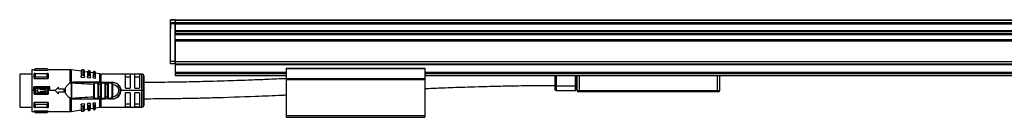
# Model space of a CAD drawing. Header units: millimetres. Extents: x -741 to 2848, y 394 to 730.
# Tile 14 of 15: x 1583 to 2009, y 539 to 581. Entities that reach past the tile are written whole.
import ezdxf

# ---------------------------------------------------------------- set-up
doc = ezdxf.new("R2010")
doc.units = ezdxf.units.MM

# ---------------------------------------------------------------- blocks, each defined once
blk = doc.blocks.new('Drawing View6')
at = {"color": 7, "linetype": 'Continuous', "lineweight": 25}
for p, q in [((-1022.1, 30.58), (-1024.1, 30.58)), ((-1024.1, 30.39), (-1024.1, 30.58)), ((-1022.1, 30.39), (-1024.1, 30.39)), ((-1024.1, 29.31), (-1024.1, 30.39)), ((-1022.1, 30.58), (173.9, 30.58)), ((-1022.1, 30.58), (-1022.1, 30.39)), ((-1022.1, 30.39), (173.9, 30.39)), ((-1022.1, 30.39), (-1022.1, 29.32)), ((-1024.1, 29.51), (-1024.11, 29.51)), ((-1024.11, 29.51), (-1024.11, 26.51)), ((-1024.11, 26.51), (-1024.1, 26.51)), ((-1024.1, 28.86), (-1024.1, 29.31)), ((-1022.1, 29.31), (-1024.1, 29.31)), ((-1024.1, 12.5), (-1024.1, 28.86)), ((-1022.1, 28.86), (-1024.1, 28.86)), ((-1022.1, 29.32), (173.9, 29.32)), ((-1022.1, 29.32), (-1022.1, 28.86)), ((-1022.1, 12.5), (-1022.1, 28.86)), ((-1022.1, 28.86), (173.9, 28.86)), ((-1022.1, 28.86), (-1022.1, 25.92)), ((-1022.1, 25.92), (173.9, 25.92)), ((-1022.1, 25.67), (-1022.1, 24.77)), ((-1022.1, 25.67), (173.9, 25.67)), ((-1022.1, 24.77), (173.9, 24.77)), ((-1022.1, 24.52), (173.9, 24.52)), ((-1022.1, 24.43), (173.9, 24.43)), ((-1022.1, 24.18), (173.9, 24.18)), ((-1022.1, 22.06), (173.9, 22.06)), ((-1022.1, 21.81), (173.9, 21.81)), ((-1022.1, 21.72), (173.9, 21.72)), ((-1022.1, 21.47), (173.9, 21.47)), ((-1022.1, 21.47), (-1022.1, 12.5)), ((-1083.1, 9), (-1084.1, 9)), ((-1084.1, 9), (-1084.1, 0)), ((-1082.7, 9.4), (-1083.1, 9)), ((-1083.1, 8.88), (-1083.1, 9)), ((-1083.1, 8.88), (-1077.1, 8.88)), ((-1077.5, 9.4), (-1082.7, 9.4)), ((-1077.5, 9.34), (-1082.7, 9.34)), ((-1077.1, 9), (-1077.5, 9.4)), ((-1077.5, 9.34), (-1077.5, 9.4)), ((-1067.62, 9), (-1077.1, 9)), ((-1077.1, 9), (-1077.1, 8.88)), ((-1067.62, 3.24), (-1067.62, 9)), ((-1062.8, 8.35), (-1067.05, 8.96)), ((-1067.05, 8.96), (-1067.05, 3.49)), ((-1061.91, 8.93), (-1062.11, 8.96)), ((-1062.11, 8.96), (-1062.11, 6.73)), ((-1061.91, 6.72), (-1061.91, 8.93)), ((-1059.22, 8.54), (-1059.42, 8.57)), ((-1059.22, 6.51), (-1059.22, 8.54)), ((-1022.1, 12.5), (-1024.1, 12.5)), ((-1024.1, 11.5), (-1024.1, 12.5)), ((-1022.1, 11.5), (-1024.1, 11.5)), ((-1022.1, 11.5), (-1022.1, 12.5)), ((-1022.1, 12.5), (-1022.1, 11.5)), ((-1022.1, 12.5), (173.9, 12.5)), ((-1022.1, 11.5), (173.9, 11.5)), ((-1022.1, 11.5), (-1022.1, 11.3)), ((-1022.1, 11.3), (173.9, 11.3)), ((-1022.1, 11.3), (-1022.1, 7.89)), ((-974.1, 9.69), (-974.1, 9.49)), ((-974.1, 9.69), (-914.1, 9.69)), ((-974.1, 9.49), (-974.1, 5.19)), ((-974.1, 9.49), (-914.1, 9.49)), ((-914.1, 9.69), (-914.1, 9.49)), ((-914.1, 9.49), (-914.1, 5.19)), ((-1084.1, 7.13), (-1089.4, 7.13)), ((-1089.4, 7.13), (-1089.4, -7.12)), ((-1083.1, 5.22), (-1083.1, 7.34)), ((-1083.1, 5.22), (-1077.1, 5.22)), ((-1082.7, 7.34), (-1077.5, 7.34)), ((-1077.5, 5.86), (-1082.7, 5.86)), ((-1062.8, 8.36), (-1062.8, 5.83)), ((-1062.8, 5.81), (-1062.8, 5.83)), ((-1062.8, 5.81), (-1061.4, 5.71)), ((-1062.2, 6.73), (-1062.11, 6.73)), ((-1061.4, 5.97), (-1061.4, 8.34)), ((-1060, 7.95), (-1061.4, 8.15)), ((-1061.4, 5.71), (-1061.4, 5.97)), ((-1060, 8.08), (-1060, 5.79)), ((-1060, 5.61), (-1060, 5.79)), ((-1060, 5.61), (-1058.8, 5.52)), ((-1058.8, 5.9), (-1058.8, 8.05)), ((-1057.6, 7.6), (-1058.8, 7.77)), ((-1058.8, 5.52), (-1058.8, 5.9)), ((-1057.6, 7.85), (-1057.6, 5.77)), ((-1057.6, 5.44), (-1057.6, 5.77)), ((-1057.6, 5.44), (-1056.6, 5.36)), ((-1056.94, 8.21), (-1057.14, 8.24)), ((-1056.94, 6.34), (-1056.94, 8.21)), ((-1056.6, 5.85), (-1056.6, 7.82)), ((-1054.69, 7.18), (-1056.6, 7.46)), ((-1056.6, 5.36), (-1056.6, 5.85)), ((-1054.69, 3.6), (-1054.69, 7.18)), ((-1036.6, 7.15), (-1054.26, 7.15)), ((-1054.26, 7.15), (-1054.26, 3.6)), ((-1041.6, 7.08), (-1043.6, 7.08)), ((-1043.6, 1), (-1043.6, 7.08)), ((-1043.6, 5.92), (-1041.6, 5.92)), ((-1041.6, 7.08), (-1041.6, 1)), ((-1037.6, 7.08), (-1039.6, 7.08)), ((-1039.6, 1), (-1039.6, 7.08)), ((-1039.6, 5.92), (-1037.6, 5.92)), ((-1037.6, 7.08), (-1037.6, 1)), ((-1036.6, 0), (-1036.6, 7.15)), ((-1035.89, 0), (-1035.89, 6.86)), ((-1035.6, 0), (-1035.6, 6.15)), ((-1022.1, 7.89), (-1022.1, 7.69)), ((-1022.1, 7.89), (-974.1, 7.89)), ((-1022.1, 7.69), (-1022.1, 7.49)), ((-1022.1, 7.69), (-974.1, 7.69)), ((-1022.1, 7.49), (-1022.1, 6.69)), ((-1022.1, 7.49), (-974.1, 7.49)), ((-1022.1, 6.69), (-1022.1, 6.49)), ((-1022.1, 6.69), (-974.1, 6.69)), ((-1022.1, 6.49), (-974.1, 6.49)), ((-974.1, 5.19), (-914.1, 5.19)), ((-974.1, 5.19), (-974.1, 4.99)), ((-974.1, 4.99), (-914.1, 4.99)), ((-974.1, 4.99), (-974.1, 4.79)), ((-974.1, 4.79), (-914.1, 4.79)), ((-974.1, 4.79), (-974.1, -10.76)), ((-914.1, 7.89), (65.9, 7.89)), ((-914.1, 7.69), (65.9, 7.69)), ((-914.1, 7.49), (65.9, 7.49)), ((-914.1, 6.69), (65.9, 6.69)), ((-914.1, 6.49), (65.9, 6.49)), ((-914.1, 5.19), (-914.1, 4.99)), ((-914.1, 4.99), (-914.1, 4.79)), ((-914.1, 4.79), (-914.1, -10.76)), ((-857.8, 6.49), (-857.8, 2)), ((-857.3, 6.49), (-857.3, 2)), ((-848.9, 2), (-848.9, 6.49)), ((-848.7, 2), (-848.7, 6.49)), ((-848.5, 6.49), (-848.5, 1.7)), ((-848.2, 0.06), (-848.2, 6.49)), ((-847.2, 0.06), (-847.2, 6.49)), ((-787.6, 6.49), (-787.6, 0.06)), ((-786.6, 6.49), (-786.6, 0.06)), ((-1083.3, 0), (-1084.1, 0)), ((-1084.1, 0), (-1084.1, -9)), ((-1083.3, 0), (-1083.3, 1.66)), ((-1076.39, 1.66), (-1083.3, 1.66)), ((-1083.1, -1.5), (-1083.1, 1.5)), ((-1077.1, 1.5), (-1083.1, 1.5)), ((-1082.7, 1.06), (-1077.5, 1.06)), ((-1080.6, 0.5), (-1080.6, 1)), ((-1080.6, 0.5), (-1078.2, 0.5)), ((-1078.2, -0.5), (-1078.2, 0.5)), ((-1076.39, 0), (-1076.39, 1.66)), ((-1074.1, 0), (-1076.39, 0)), ((-1074.1, 0), (-1072.6, 1.45)), ((-1072.6, -1.45), (-1074.1, 0)), ((-1072.6, 0.75), (-1072.6, 1.45)), ((-1072.6, 0.75), (-1070.1, 0.75)), ((-1070.1, -0.75), (-1070.1, 0.75)), ((-1070.1, 0), (-1069.87, 0)), ((-1069.6, -1.14), (-1069.6, 1.14)), ((-1067.1, 3.49), (-1067.62, 3.24)), ((-1067.1, 3.49), (-1067.1, -3.49)), ((-1067.03, 3.49), (-1067.03, -1.86)), ((-1066.59, 3.37), (-1066.74, 3.4)), ((-1054.69, 3.6), (-1064.36, 3.62)), ((-1057.3, -2.84), (-1057.3, 2.84)), ((-1057.11, 3.5), (-1057.02, 3.48)), ((-1055.53, 3.5), (-1057.11, 3.5)), ((-1057.01, -2.84), (-1057.01, 2.84)), ((-1055.75, 3.2), (-1056.88, 3.2)), ((-1055.61, 3.48), (-1055.53, 3.5)), ((-1055.58, 2.78), (-1055.58, -2.78)), ((-1055.53, 3.5), (-1055.45, 3.47)), ((-1055.29, 2.78), (-1055.29, -2.78)), ((-1054.3, 2.76), (-1054.01, 2.76)), ((-1054.3, -2.75), (-1054.3, 2.76)), ((-1054.26, 3.5), (-1054.26, 3.6)), ((-1052.59, 3.5), (-1054.03, 3.5)), ((-1054.01, -2.75), (-1054.01, 2.76)), ((-1052.79, 3.2), (-1053.82, 3.2)), ((-1052.59, 3.5), (-1052.66, 3.48)), ((-1052.59, 3.5), (-1052.5, 3.47)), ((-1052.59, 3.5), (-1050.98, 3.5)), ((-1052.58, 2.72), (-1052.58, -2.72)), ((-1052.29, 2.72), (-1051.3, 2.71)), ((-1052.29, 2.72), (-1052.29, -2.72)), ((-1051.3, -2.71), (-1051.3, 2.71)), ((-1051.01, -2.71), (-1051.01, 2.71)), ((-1049.62, 3.5), (-1050.98, 3.5)), ((-1049.81, 3.2), (-1050.79, 3.2)), ((-1049.56, 3.49), (-1049.69, 3.48)), ((-1049.51, 3.48), (-1049.62, 3.5)), ((-1049.62, 3.5), (-1049.3, 3.5)), ((-1049.58, 2.7), (-1049.58, -2.7)), ((-1049.3, 2.92), (-1049.29, 2.7)), ((-1049.29, 2.7), (-1049.29, -2.7)), ((-1036.6, 0), (-1045.6, 0)), ((-1043.6, 1), (-1041.6, 1)), ((-1039.6, 1), (-1037.6, 1)), ((-1035.89, 0), (-1036.6, 0)), ((-1036.6, -7.15), (-1036.6, 0)), ((-1035.6, 0), (-1035.89, 0)), ((-1035.89, -6.85), (-1035.89, 0)), ((-1035.6, -6.15), (-1035.6, 0)), ((-857.8, 2), (-857.8, 0.5)), ((-857.8, 2), (-857.3, 2)), ((-857.3, 2), (-857.3, 0)), ((-857.3, 2), (-848.9, 2)), ((-848.7, 2), (-848.9, 2)), ((-848.9, 0), (-848.9, 2)), ((-848.7, 0.2), (-848.7, 2)), ((-848.5, 1.7), (-848.7, 1.7)), ((-848.5, 1.7), (-848.5, 1.5)), ((-848.5, 1.7), (-848.2, 1.7)), ((-848.5, 1.5), (-848.2, 1.5)), ((-847.2, 0.06), (-847.2, -0.06)), ((-847.2, 0.06), (-787.6, 0.06)), ((-787.6, 0.06), (-786.6, 0.06)), ((-787.6, 0.06), (-787.6, -0.06)), ((-1083.1, -1.5), (-1077.1, -1.5)), ((-1077.5, -1.05), (-1082.7, -1.05)), ((-1078.2, -0.5), (-1080.6, -0.5)), ((-1080.6, -1), (-1080.6, -0.5)), ((-1070.1, -0.75), (-1072.6, -0.75)), ((-1072.6, -1.45), (-1072.6, -0.75)), ((-1067.62, -9), (-1067.62, -3.23)), ((-1067.04, -3.21), (-1067.05, -3.49)), ((-1066.81, -3.4), (-1067.05, -3.49)), ((-1067.05, -3.49), (-1067.05, -8.96)), ((-1067.03, -1.86), (-1067.04, -2.8)), ((-1067.04, -3.06), (-1067.04, -2.8)), ((-1067.04, -3.06), (-1067.04, -3.21)), ((-1066.9, -3.5), (-1064.99, -3.5)), ((-1066.81, -3.4), (-1066.59, -3.36)), ((-1064.36, -3.61), (-1054.69, -3.6)), ((-1057.11, -3.5), (-1055.53, -3.5)), ((-1056.88, -3.2), (-1055.75, -3.2)), ((-1055.53, -3.5), (-1055.61, -3.48)), ((-1054.69, -7.18), (-1054.69, -3.6)), ((-1054.3, -2.75), (-1054.01, -2.75)), ((-1049.3, -3.6), (-1054.26, -3.6)), ((-1054.26, -3.6), (-1054.26, -7.15)), ((-1054.03, -3.5), (-1054.11, -3.47)), ((-1054.03, -3.5), (-1053.95, -3.47)), ((-1054.03, -3.5), (-1052.59, -3.5)), ((-1053.82, -3.2), (-1052.79, -3.2)), ((-1052.59, -3.5), (-1052.66, -3.48)), ((-1050.98, -3.5), (-1052.59, -3.5)), ((-1051.3, -2.71), (-1052.29, -2.72)), ((-1050.98, -3.5), (-1051.07, -3.47)), ((-1050.98, -3.5), (-1049.62, -3.5)), ((-1050.79, -3.2), (-1049.81, -3.2)), ((-1049.69, -3.48), (-1049.56, -3.48)), ((-1049.52, -3.47), (-1049.62, -3.5)), ((-1049.3, -3.5), (-1049.62, -3.5)), ((-1049.29, -2.7), (-1049.3, -2.91)), ((-1041.6, -1), (-1043.6, -1)), ((-1043.6, -7.08), (-1043.6, -1)), ((-1041.6, -1), (-1041.6, -7.08)), ((-1037.6, -1), (-1039.6, -1)), ((-1039.6, -7.08), (-1039.6, -1)), ((-1037.6, -1), (-1037.6, -7.08)), ((-857.3, 0), (-848.9, 0)), ((-848.18, -0.07), (-848.1, -0.35)), ((-847.21, -0.07), (-847.14, -0.35)), ((-847.2, -0.06), (-787.6, -0.06)), ((-787.6, -0.35), (-847.14, -0.35)), ((-787.6, -0.5), (-847.14, -0.5)), ((-787.6, -0.06), (-786.61, -0.06)), ((-787.6, -0.06), (-787.6, -0.35)), ((-786.69, -0.35), (-787.6, -0.35)), ((-787.6, -0.5), (-787.6, -0.35)), ((-786.88, -0.5), (-787.6, -0.5)), ((-786.61, -0.06), (-786.69, -0.35)), ((-1089.4, -7.12), (-1084.1, -7.12)), ((-1077.1, -5.21), (-1083.1, -5.21)), ((-1082.7, -5.85), (-1077.5, -5.85)), ((-1077.5, -7.33), (-1082.7, -7.33)), ((-1077.1, -5.21), (-1077.1, -7.33)), ((-1067.05, -8.96), (-1062.8, -8.34)), ((-1061.4, -5.7), (-1062.8, -5.8)), ((-1062.8, -5.82), (-1062.8, -5.8)), ((-1062.8, -5.82), (-1062.8, -8.36)), ((-1062.11, -6.73), (-1062.2, -6.72)), ((-1062.11, -6.73), (-1062.11, -8.95)), ((-1061.91, -8.92), (-1061.91, -6.71)), ((-1061.4, -5.97), (-1061.4, -5.7)), ((-1061.4, -8.33), (-1061.4, -5.97)), ((-1061.4, -8.14), (-1060, -7.94)), ((-1058.8, -5.52), (-1060, -5.6)), ((-1060, -5.78), (-1060, -5.6)), ((-1060, -5.78), (-1060, -8.07)), ((-1059.42, -6.52), (-1059.42, -8.57)), ((-1059.22, -8.54), (-1059.22, -6.51)), ((-1058.8, -5.9), (-1058.8, -5.52)), ((-1058.8, -8.04), (-1058.8, -5.9)), ((-1058.8, -7.77), (-1057.6, -7.6)), ((-1056.6, -5.36), (-1057.6, -5.43)), ((-1057.6, -5.77), (-1057.6, -5.43)), ((-1057.6, -5.77), (-1057.6, -7.84)), ((-1057.14, -6.35), (-1057.14, -8.24)), ((-1057.14, -8.24), (-1056.94, -8.21)), ((-1056.94, -8.21), (-1056.94, -6.33)), ((-1056.6, -5.85), (-1056.6, -5.36)), ((-1056.6, -7.81), (-1056.6, -5.85)), ((-1056.6, -7.45), (-1054.69, -7.18)), ((-1054.26, -7.15), (-1036.6, -7.15)), ((-1041.6, -5.91), (-1043.6, -5.91)), ((-1043.6, -7.08), (-1041.6, -7.08)), ((-1037.6, -5.91), (-1039.6, -5.91)), ((-1039.6, -7.08), (-1037.6, -7.08)), ((-1084.1, -9), (-1083.1, -9)), ((-1083.1, -9), (-1083.1, -8.87)), ((-1077.1, -8.87), (-1083.1, -8.87)), ((-1083.1, -9), (-1082.7, -9.4)), ((-1082.7, -9.34), (-1077.5, -9.34)), ((-1082.7, -9.34), (-1082.7, -9.4)), ((-1082.7, -9.4), (-1077.5, -9.4)), ((-1077.5, -9.4), (-1077.1, -9)), ((-1077.1, -8.87), (-1077.1, -9)), ((-1077.1, -9), (-1067.62, -9)), ((-1062.11, -8.95), (-1061.91, -8.92)), ((-1059.42, -8.57), (-1059.22, -8.54)), ((-974.1, -10.76), (-914.1, -10.76)), ((-974.1, -10.76), (-974.1, -11.51)), ((-974.1, -11.51), (-914.1, -11.51)), ((-914.1, -10.76), (-914.1, -11.51))]:
    blk.add_line(p, q, dxfattribs=at)
at = {"color": 7, "linetype": 'Continuous', "lineweight": 25, "flags": 128}
for points in [[(-1059.42, 8.57), (-1059.42, 8.44), (-1059.42, 8.04), (-1059.42, 7.4), (-1059.42, 6.53)], [(-1082.7, 7.34), (-1082.7, 7.17), (-1082.7, 7), (-1082.7, 6.82), (-1082.7, 6.64), (-1082.7, 6.45), (-1082.7, 6.26), (-1082.7, 6.06), (-1082.7, 5.86)], [(-1077.5, 5.86), (-1077.5, 6.06), (-1077.5, 6.26), (-1077.5, 6.45), (-1077.5, 6.64), (-1077.5, 6.82), (-1077.5, 7), (-1077.5, 7.17), (-1077.5, 7.34)], [(-1077.1, 7.34), (-1077.1, 7.11), (-1077.1, 6.88), (-1077.1, 6.63), (-1077.1, 6.37), (-1077.1, 6.09), (-1077.1, 5.81), (-1077.1, 5.52), (-1077.1, 5.22)], [(-1061.91, 6.72), (-1062.02, 6.73), (-1062.11, 6.73)], [(-1059.22, 6.51), (-1059.34, 6.52), (-1059.42, 6.53)], [(-1057.14, 8.24), (-1057.14, 8.12), (-1057.14, 7.76), (-1057.14, 7.16), (-1057.14, 6.35)], [(-1056.94, 6.34), (-1057.05, 6.34), (-1057.14, 6.35)], [(-1082.7, 1.06), (-1082.7, 0.8), (-1082.7, 0.53), (-1082.7, 0.27), (-1082.7, 0), (-1082.7, -0.26), (-1082.7, -0.53), (-1082.7, -0.79), (-1082.7, -1.05)], [(-1077.5, -1.05), (-1077.5, -0.79), (-1077.5, -0.53), (-1077.5, -0.26), (-1077.5, 0), (-1077.5, 0.27), (-1077.5, 0.53), (-1077.5, 0.8), (-1077.5, 1.06)], [(-1077.1, 1.5), (-1077.1, 1.13), (-1077.1, 0.76), (-1077.1, 0.38), (-1077.1, 0), (-1077.1, -0.37), (-1077.1, -0.75), (-1077.1, -1.12), (-1077.1, -1.5)], [(-1054.26, 3.6), (-1051.48, 3.6), (-1049.3, 3.6)], [(-1050.98, 3.5), (-1050.95, 3.5), (-1050.91, 3.48), (-1050.87, 3.45), (-1050.84, 3.41), (-1050.82, 3.37), (-1050.8, 3.32), (-1050.79, 3.26), (-1050.79, 3.2)], [(-1050.98, -3.5), (-1050.95, -3.49), (-1050.91, -3.47), (-1050.87, -3.45), (-1050.84, -3.41), (-1050.82, -3.36), (-1050.8, -3.31), (-1050.79, -3.26), (-1050.79, -3.2)], [(-847.14, -0.5), (-847.14, -0.5), (-847.14, -0.49), (-847.14, -0.48), (-847.14, -0.46), (-847.14, -0.44), (-847.14, -0.41), (-847.14, -0.38), (-847.14, -0.35)], [(-1083.1, -7.33), (-1083.1, -7.11), (-1083.1, -6.87), (-1083.1, -6.62), (-1083.1, -6.36), (-1083.1, -6.09), (-1083.1, -5.81), (-1083.1, -5.51), (-1083.1, -5.21)], [(-1082.7, -5.85), (-1082.7, -6.06), (-1082.7, -6.25), (-1082.7, -6.45), (-1082.7, -6.63), (-1082.7, -6.82), (-1082.7, -6.99), (-1082.7, -7.17), (-1082.7, -7.33)], [(-1077.5, -7.33), (-1077.5, -7.17), (-1077.5, -6.99), (-1077.5, -6.82), (-1077.5, -6.63), (-1077.5, -6.45), (-1077.5, -6.25), (-1077.5, -6.06), (-1077.5, -5.85)], [(-1062.11, -6.73), (-1062, -6.72), (-1061.91, -6.71)], [(-1059.42, -6.52), (-1059.31, -6.51), (-1059.22, -6.51)], [(-1057.14, -6.35), (-1057.03, -6.34), (-1056.94, -6.33)]]:
    blk.add_lwpolyline(points, dxfattribs=at)
at = {"color": 7, "linetype": 'Continuous', "lineweight": 25}
for centre, radius, start, end in [((-939.63, 9.39), 143.07, 179.9966, 180.0205), ((-1067.62, 5), 4, 81.8101, 90), ((-1062.2, 8.36), 0.6, 81.8101, 180), ((-1062, 8.34), 0.6, 0, 81.8101), ((-1059.5, 8.08), 0.5, 81.8101, 180), ((-1059.3, 8.05), 0.5, 0, 81.8101), ((-1057.2, 7.85), 0.4, 81.8101, 180), ((-1057, 7.82), 0.4, 0, 81.8101), ((-1054.26, 10.15), 3, 261.8101, 270), ((-1036.6, 6.15), 1, 45, 90), ((-1036.6, 6.15), 1, 0, 45), ((-1054.55, 3.59), 0.142, 174.212, 217.4335), ((-1054.08, 3.24), 0.267, 351.7558, 78.1684), ((-1049.3, 0), 3.5, 270, 90.0007), ((-857.3, 0.5), 0.5, 180, 270), ((-848.9, 0.2), 0.2, 270, 0), ((-848.5, 1.3), 0.2, 90, 180), ((-847.7, 0.06), 0.492, 179.757, 195.001), ((-847.7, 0.06), 0.5, 180, 195.0027), ((-832.74, 1.87), 14.6, 187.1202, 187.6323), ((-787.1, 0.06), 0.5, 345, 360), ((-1057.15, -3.23), 0.273, 278.1777, 6.3357), ((-1054.55, -3.58), 0.142, 142.5755, 185.7889), ((-893.68, -3.58), 160.59, 179.9707, 180.0061), ((-1054.08, -3.24), 0.267, 281.8315, 8.2444), ((-847.91, -0.3), 0.2, 195.0027, 270), ((-786.88, -0.3), 0.2, 270, 345), ((-1062.2, -8.36), 0.6, 180, 278.1899), ((-1062, -8.33), 0.6, 278.1899, 0), ((-1059.5, -8.07), 0.5, 180, 278.1899), ((-1059.3, -8.04), 0.5, 278.1899, 0), ((-1057.2, -7.84), 0.4, 180, 278.1899), ((-1057, -7.81), 0.4, 278.1899, 360), ((-1054.26, -10.15), 3, 90, 98.1899), ((-1036.6, -6.15), 1, 270, 315), ((-1036.6, -6.15), 1, 315, 0), ((-1220.59, -9.39), 143.09, 359.9966, 0.0205), ((-1067.62, -5), 4, 270, 278.1899)]:
    blk.add_arc(centre, radius, start, end, dxfattribs=at)
for points, knots in [([(-1083.1, 8.88), (-1083.02, 8.96), (-1082.89, 9.12), (-1082.76, 9.27), (-1082.7, 9.34)], [0, 0, 0, 0, 0.553792, 1, 1, 1, 1]), ([(-1077.5, 9.34), (-1077.42, 9.26), (-1077.28, 9.1), (-1077.15, 8.94), (-1077.1, 8.88)], [0, 0, 0, 0, 0.566189, 1, 1, 1, 1]), ([(-1082.7, 7.34), (-1082.77, 7.34), (-1082.91, 7.34), (-1083.04, 7.34), (-1083.1, 7.34)], [0, 0, 0, 0, 0.566235, 1, 1, 1, 1]), ([(-1083.1, 5.22), (-1083.02, 5.34), (-1082.89, 5.55), (-1082.76, 5.76), (-1082.7, 5.86)], [0, 0, 0, 0, 0.553792, 1, 1, 1, 1]), ([(-1077.1, 7.34), (-1077.17, 7.34), (-1077.3, 7.34), (-1077.43, 7.34), (-1077.5, 7.34)], [0, 0, 0, 0, 0.553742, 1, 1, 1, 1]), ([(-1077.5, 5.86), (-1077.42, 5.74), (-1077.28, 5.53), (-1077.15, 5.31), (-1077.1, 5.22)], [0, 0, 0, 0, 0.566189, 1, 1, 1, 1]), ([(-1062.8, 5.83), (-1062.78, 5.95), (-1062.76, 6.19), (-1062.61, 6.48), (-1062.44, 6.64), (-1062.3, 6.71), (-1062.23, 6.72), (-1062.2, 6.73)], [0, 0, 0, 0, 0.325938, 0.603471, 0.815327, 0.910521, 1, 1, 1, 1]), ([(-1061.91, 6.72), (-1061.88, 6.71), (-1061.82, 6.7), (-1061.69, 6.65), (-1061.55, 6.53), (-1061.42, 6.28), (-1061.4, 6.08), (-1061.4, 5.97)], [0, 0, 0, 0, 0.095969, 0.193666, 0.400239, 0.664134, 1, 1, 1, 1]), ([(-1060, 5.79), (-1059.99, 5.89), (-1059.97, 6.07), (-1059.85, 6.31), (-1059.71, 6.45), (-1059.59, 6.51), (-1059.53, 6.52), (-1059.5, 6.53)], [0, 0, 0, 0, 0.30579, 0.570569, 0.801387, 0.904132, 1, 1, 1, 1]), ([(-1059.5, 6.53), (-1059.48, 6.53), (-1059.46, 6.53), (-1059.43, 6.53), (-1059.42, 6.53)], [0, 0, 0, 0, 0.559949, 1, 1, 1, 1]), ([(-1059.22, 6.51), (-1059.2, 6.51), (-1059.15, 6.5), (-1059.04, 6.46), (-1058.92, 6.35), (-1058.82, 6.15), (-1058.8, 5.99), (-1058.8, 5.9)], [0, 0, 0, 0, 0.0973422, 0.1964691, 0.4058392, 0.6696995, 1, 1, 1, 1]), ([(-1057.2, 6.35), (-1057.24, 6.34), (-1057.34, 6.31), (-1057.47, 6.19), (-1057.57, 6.01), (-1057.59, 5.85), (-1057.6, 5.77)], [0, 0, 0, 0, 0.1849, 0.408712, 0.685985, 1, 1, 1, 1]), ([(-1057.2, 6.35), (-1057.19, 6.35), (-1057.17, 6.35), (-1057.15, 6.35), (-1057.14, 6.35)], [0, 0, 0, 0, 0.559946, 1, 1, 1, 1]), ([(-1056.6, 5.85), (-1056.6, 5.92), (-1056.61, 6.05), (-1056.7, 6.21), (-1056.79, 6.29), (-1056.88, 6.33), (-1056.92, 6.33), (-1056.94, 6.34)], [0, 0, 0, 0, 0.3239212, 0.5873998, 0.803788, 0.9012293, 1, 1, 1, 1]), ([(-973.98, 5.14), (-976.85, 5.02), (-980.8, 4.85), (-985.99, 4.64), (-989.83, 4.49), (-994.37, 4.32), (-999.69, 4.14), (-1006.55, 3.94), (-1015.15, 3.73), (-1025.18, 3.55), (-1032.14, 3.52), (-1035.6, 3.51)], [0, 0, 0, 0, 0.1397159, 0.192312, 0.253174, 0.3267759, 0.4131093, 0.5121651, 0.6611047, 0.8318294, 1, 1, 1, 1]), ([(-1082.7, 1.06), (-1082.77, 1.14), (-1082.91, 1.29), (-1083.04, 1.44), (-1083.1, 1.5)], [0, 0, 0, 0, 0.566189, 1, 1, 1, 1]), ([(-1080.6, 1), (-1080.89, 0.82), (-1081.43, 0.48), (-1081.96, 0.15), (-1082.2, 0)], [0, 0, 0, 0, 0.5599883, 1, 1, 1, 1]), ([(-1082.2, 0), (-1081.9, -0.18), (-1081.36, -0.52), (-1080.83, -0.85), (-1080.6, -1)], [0, 0, 0, 0, 0.559989, 1, 1, 1, 1]), ([(-1077.1, 1.5), (-1077.17, 1.42), (-1077.3, 1.27), (-1077.44, 1.13), (-1077.5, 1.06)], [0, 0, 0, 0, 0.553792, 1, 1, 1, 1]), ([(-1069.87, 0), (-1069.85, -0.21), (-1069.82, -0.6), (-1069.67, -0.96), (-1069.6, -1.14)], [0, 0, 0, 0, 0.526511, 1, 1, 1, 1]), ([(-1069.6, 1.14), (-1069.34, 1.56), (-1068.81, 2.39), (-1068.02, 2.95), (-1067.62, 3.24)], [0, 0, 0, 0, 0.496428, 1, 1, 1, 1]), ([(-1067.05, 3.49), (-1067.06, 3.5), (-1067.07, 3.5), (-1067.09, 3.49), (-1067.1, 3.49)], [0, 0, 0, 0, 0.500602, 1, 1, 1, 1]), ([(-1067.05, 3.49), (-1067.05, 3.49), (-1067.04, 3.49), (-1067.03, 3.49), (-1067.03, 3.49)], [0, 0, 0, 0, 0.555721, 1, 1, 1, 1]), ([(-1066.82, 3.41), (-1066.86, 3.42), (-1066.93, 3.45), (-1067, 3.48), (-1067.03, 3.49)], [0, 0, 0, 0, 0.559552, 1, 1, 1, 1]), ([(-1064.36, 3.62), (-1064.84, 3.62), (-1065.57, 3.61), (-1066.34, 3.57), (-1066.66, 3.52), (-1066.75, 3.49), (-1066.81, 3.45), (-1066.82, 3.44), (-1066.82, 3.43), (-1066.82, 3.42), (-1066.82, 3.41), (-1066.82, 3.41)], [0, 0, 0, 0, 0.5806363, 0.8658055, 0.9061991, 0.9694413, 0.9816748, 0.9866619, 0.9911675, 0.9954991, 1, 1, 1, 1]), ([(-1066.82, 3.41), (-1066.81, 3.41), (-1066.79, 3.4), (-1066.77, 3.4), (-1066.75, 3.39), (-1066.74, 3.39), (-1066.74, 3.39), (-1066.74, 3.39), (-1066.74, 3.4), (-1066.74, 3.4), (-1066.74, 3.4)], [0, 0, 0, 0, 0.219058, 0.584738, 0.867155, 0.887733, 0.906757, 0.926, 0.947181, 1, 1, 1, 1]), ([(-1066.76, 3.45), (-1066.77, 3.44), (-1066.78, 3.44), (-1066.79, 3.44), (-1066.79, 3.43), (-1066.8, 3.43), (-1066.8, 3.43), (-1066.8, 3.43), (-1066.8, 3.43), (-1066.8, 3.42)], [0, 0, 0, 0, 0.571754, 0.690168, 0.803366, 0.861897, 0.911571, 0.955977, 1, 1, 1, 1]), ([(-1066.8, 3.42), (-1066.79, 3.42), (-1066.79, 3.42), (-1066.79, 3.42), (-1066.77, 3.41), (-1066.75, 3.4), (-1066.74, 3.4)], [0, 0, 0, 0, 0.068493, 0.149045, 0.357724, 1, 1, 1, 1]), ([(-1066.76, 3.45), (-1066.36, 3.47), (-1065.55, 3.5), (-1064.74, 3.5), (-1064.33, 3.5)], [0, 0, 0, 0, 0.49694, 1, 1, 1, 1]), ([(-1066.59, 3.37), (-1064.85, 3.24), (-1061.76, 3.02), (-1058.67, 2.9), (-1057.3, 2.84)], [0, 0, 0, 0, 0.559906, 1, 1, 1, 1]), ([(-1064.65, 3.5), (-1064.6, 3.5), (-1064.49, 3.5), (-1064.39, 3.51), (-1064.34, 3.51)], [0, 0, 0, 0, 0.499654, 1, 1, 1, 1]), ([(-1064.33, 3.5), (-1064.33, 3.5), (-1064.33, 3.5), (-1064.34, 3.51), (-1064.34, 3.52), (-1064.35, 3.54), (-1064.35, 3.57), (-1064.35, 3.6), (-1064.36, 3.62)], [0, 0, 0, 0, 0.0497551, 0.1334564, 0.4084675, 0.5323895, 0.7710046, 1, 1, 1, 1]), ([(-1057.11, 3.5), (-1058.46, 3.5), (-1060.87, 3.5), (-1063.27, 3.5), (-1064.33, 3.5)], [0, 0, 0, 0, 0.560034, 1, 1, 1, 1]), ([(-1057.11, 3.5), (-1057.14, 3.49), (-1057.19, 3.48), (-1057.24, 3.4), (-1057.26, 3.3), (-1057.29, 3.18), (-1057.3, 3.01), (-1057.3, 2.9), (-1057.3, 2.84)], [0, 0, 0, 0, 0.2548084, 0.3825468, 0.5087663, 0.6919106, 0.8306334, 1, 1, 1, 1]), ([(-1057.02, 3.48), (-1057.06, 3.49), (-1057.11, 3.5), (-1057.16, 3.49), (-1057.17, 3.48)], [0, 0, 0, 0, 0.7927763, 1, 1, 1, 1]), ([(-1057.02, 3.48), (-1057.02, 3.48), (-1056.99, 3.47), (-1056.94, 3.42), (-1056.89, 3.32), (-1056.88, 3.24), (-1056.88, 3.2)], [0, 0, 0, 0, 0.017216, 0.344811, 0.672405, 1, 1, 1, 1]), ([(-1057.01, 2.84), (-1057.01, 2.9), (-1057.01, 3), (-1056.99, 3.12), (-1056.94, 3.19), (-1056.9, 3.2), (-1056.88, 3.2)], [0, 0, 0, 0, 0.306116, 0.590246, 0.796606, 1, 1, 1, 1]), ([(-1055.75, 3.2), (-1055.74, 3.24), (-1055.74, 3.32), (-1055.68, 3.42), (-1055.64, 3.47), (-1055.61, 3.48), (-1055.61, 3.48)], [0, 0, 0, 0, 0.327711, 0.655421, 0.983132, 1, 1, 1, 1]), ([(-1055.58, 2.78), (-1055.58, 2.84), (-1055.58, 2.95), (-1055.6, 3.07), (-1055.63, 3.14), (-1055.66, 3.18), (-1055.7, 3.2), (-1055.73, 3.2), (-1055.75, 3.2)], [0, 0, 0, 0, 0.295847, 0.552757, 0.665884, 0.776093, 0.88594, 1, 1, 1, 1]), ([(-1055.45, 3.48), (-1055.46, 3.48), (-1055.51, 3.5), (-1055.57, 3.49), (-1055.61, 3.48)], [0, 0, 0, 0, 0.199882, 1, 1, 1, 1]), ([(-1054.03, 3.5), (-1054.31, 3.5), (-1054.81, 3.5), (-1055.31, 3.5), (-1055.53, 3.5)], [0, 0, 0, 0, 0.560006, 1, 1, 1, 1]), ([(-1055.45, 3.47), (-1055.44, 3.47), (-1055.4, 3.46), (-1055.36, 3.39), (-1055.32, 3.28), (-1055.3, 3.11), (-1055.29, 2.93), (-1055.29, 2.83), (-1055.29, 2.78)], [0, 0, 0, 0, 0.111874, 0.262926, 0.414881, 0.698117, 0.848784, 1, 1, 1, 1]), ([(-1055.29, 2.78), (-1055.11, 2.78), (-1054.78, 2.77), (-1054.45, 2.76), (-1054.3, 2.76)], [0, 0, 0, 0, 0.559996, 1, 1, 1, 1]), ([(-1054.69, 3.6), (-1054.65, 3.6), (-1054.58, 3.6), (-1054.51, 3.6), (-1054.48, 3.6)], [0, 0, 0, 0, 0.5599328, 1, 1, 1, 1]), ([(-1054.26, 3.6), (-1054.3, 3.6), (-1054.38, 3.6), (-1054.45, 3.6), (-1054.48, 3.6)], [0, 0, 0, 0, 0.559726, 1, 1, 1, 1]), ([(-1054.3, 2.76), (-1054.3, 2.81), (-1054.3, 2.92), (-1054.28, 3.11), (-1054.26, 3.27), (-1054.21, 3.39), (-1054.15, 3.48), (-1054.08, 3.49), (-1054.03, 3.5)], [0, 0, 0, 0, 0.132336, 0.260797, 0.490495, 0.620539, 0.749428, 1, 1, 1, 1]), ([(-1053.95, 3.48), (-1054, 3.49), (-1054.05, 3.5), (-1054.1, 3.49), (-1054.11, 3.48)], [0, 0, 0, 0, 0.831979, 1, 1, 1, 1]), ([(-1054.01, 2.76), (-1054.01, 2.82), (-1054.01, 2.91), (-1054, 3.02), (-1053.98, 3.09), (-1053.95, 3.14), (-1053.92, 3.17), (-1053.87, 3.2), (-1053.84, 3.2), (-1053.82, 3.2)], [0, 0, 0, 0, 0.272106, 0.413768, 0.538864, 0.650801, 0.761419, 0.87618, 1, 1, 1, 1]), ([(-1052.66, 3.48), (-1052.66, 3.48), (-1052.69, 3.47), (-1052.73, 3.42), (-1052.78, 3.32), (-1052.79, 3.24), (-1052.79, 3.2)], [0, 0, 0, 0, 0.017874, 0.345249, 0.672625, 1, 1, 1, 1]), ([(-1052.79, 3.2), (-1052.77, 3.2), (-1052.73, 3.2), (-1052.68, 3.17), (-1052.64, 3.13), (-1052.61, 3.05), (-1052.58, 2.91), (-1052.58, 2.79), (-1052.58, 2.72)], [0, 0, 0, 0, 0.123295, 0.238521, 0.35147, 0.468274, 0.725916, 1, 1, 1, 1]), ([(-1052.5, 3.48), (-1052.51, 3.49), (-1052.56, 3.5), (-1052.62, 3.49), (-1052.67, 3.48)], [0, 0, 0, 0, 0.152424, 1, 1, 1, 1]), ([(-1052.5, 3.47), (-1052.48, 3.47), (-1052.43, 3.46), (-1052.38, 3.38), (-1052.33, 3.26), (-1052.3, 3.08), (-1052.29, 2.88), (-1052.29, 2.78), (-1052.29, 2.72)], [0, 0, 0, 0, 0.1273518, 0.2753003, 0.4253054, 0.7041072, 0.8498974, 1, 1, 1, 1]), ([(-1051.3, 2.71), (-1051.3, 2.78), (-1051.3, 2.9), (-1051.28, 3.07), (-1051.26, 3.21), (-1051.21, 3.36), (-1051.13, 3.48), (-1051.03, 3.49), (-1050.98, 3.5)], [0, 0, 0, 0, 0.145861, 0.284683, 0.416939, 0.543177, 0.7791, 1, 1, 1, 1]), ([(-1050.9, 3.48), (-1050.95, 3.49), (-1051.01, 3.5), (-1051.07, 3.49), (-1051.07, 3.48)], [0, 0, 0, 0, 0.8573313, 1, 1, 1, 1]), ([(-1051.01, 2.71), (-1051.01, 2.74), (-1051.01, 2.8), (-1051, 2.93), (-1050.98, 3.05), (-1050.93, 3.13), (-1050.89, 3.17), (-1050.84, 3.2), (-1050.81, 3.2), (-1050.79, 3.2)], [0, 0, 0, 0, 0.0993789, 0.2824307, 0.5604945, 0.6738641, 0.7819977, 0.8892297, 1, 1, 1, 1]), ([(-1049.69, 3.48), (-1049.71, 3.46), (-1049.76, 3.42), (-1049.8, 3.32), (-1049.81, 3.24), (-1049.81, 3.2)], [0, 0, 0, 0, 0.333254, 0.666627, 1, 1, 1, 1]), ([(-1049.81, 3.2), (-1049.79, 3.2), (-1049.75, 3.2), (-1049.71, 3.17), (-1049.66, 3.13), (-1049.63, 3.07), (-1049.6, 3), (-1049.58, 2.88), (-1049.58, 2.77), (-1049.58, 2.7)], [0, 0, 0, 0, 0.100004, 0.203833, 0.318994, 0.435559, 0.573982, 0.710878, 1, 1, 1, 1]), ([(-1049.51, 3.48), (-1049.52, 3.48), (-1049.58, 3.5), (-1049.64, 3.49), (-1049.69, 3.48)], [0, 0, 0, 0, 0.191717, 1, 1, 1, 1]), ([(-1049.62, 3.5), (-1049.64, 3.5), (-1049.67, 3.5), (-1049.69, 3.48), (-1049.69, 3.48)], [0, 0, 0, 0, 0.999643, 1, 1, 1, 1]), ([(-1049.3, 2.92), (-1049.3, 3), (-1049.31, 3.17), (-1049.37, 3.36), (-1049.43, 3.46), (-1049.5, 3.47), (-1049.51, 3.48)], [0, 0, 0, 0, 0.291978, 0.587462, 0.894649, 1, 1, 1, 1]), ([(-1049.3, 3.6), (-1049.1, 3.6), (-1048.67, 3.58), (-1048, 3.39), (-1047.32, 3.08), (-1046.71, 2.61), (-1046.21, 2.03), (-1045.85, 1.37), (-1045.63, 0.68), (-1045.61, 0.22), (-1045.6, 0)], [0, 0, 0, 0, 0.100297, 0.2220803, 0.3570595, 0.4946448, 0.6284971, 0.7629915, 0.8884245, 1, 1, 1, 1]), ([(-1049.3, -3.6), (-1049.08, -3.59), (-1048.61, -3.56), (-1047.91, -3.35), (-1047.23, -3.01), (-1046.64, -2.54), (-1046.16, -1.96), (-1045.83, -1.3), (-1045.62, -0.64), (-1045.6, -0.2), (-1045.6, 0)], [0, 0, 0, 0, 0.111654, 0.24051, 0.376183, 0.512093, 0.644057, 0.773959, 0.895726, 1, 1, 1, 1]), ([(-1049.29, 2.7), (-1048.94, 2.66), (-1048.23, 2.58), (-1047.33, 1.95), (-1046.74, 1.06), (-1046.53, 0), (-1046.74, -1.06), (-1047.33, -1.95), (-1048.23, -2.57), (-1048.94, -2.66), (-1049.29, -2.7)], [0, 0, 0, 0, 0.124999, 0.249999, 0.374999, 0.499999, 0.624999, 0.749999, 0.874999, 1, 1, 1, 1]), ([(-914.1, 0.9), (-913.51, 0.92), (-911.84, 0.99), (-908.92, 1.11), (-905.07, 1.26), (-900.54, 1.42), (-895.22, 1.6), (-888.35, 1.81), (-879.74, 2.02), (-869.22, 2.21), (-861.75, 2.23), (-857.8, 2.25)], [0, 0, 0, 0, 0.0314395, 0.0890031, 0.1556814, 0.2362921, 0.3308283, 0.4392827, 0.6023418, 0.7892463, 1, 1, 1, 1]), ([(-848.2, 0.06), (-848.19, 0.06), (-848.18, 0.05), (-848.09, 0.04), (-847.9, 0.04), (-847.59, 0.04), (-847.35, 0.06), (-847.23, 0.06)], [0, 0, 0, 0, 0.135637, 0.267851, 0.520983, 0.753295, 1, 1, 1, 1]), ([(-848.2, 0.06), (-848.2, 0.06), (-848.2, 0.06), (-848.2, 0.06), (-848.2, 0.06)], [0, 0, 0, 0, 0.559896, 1, 1, 1, 1]), ([(-847.23, 0.06), (-847.22, 0.06), (-847.21, 0.06), (-847.2, 0.06), (-847.2, 0.06)], [0, 0, 0, 0, 0.56007, 1, 1, 1, 1]), ([(-1083.1, -1.5), (-1083.02, -1.42), (-1082.89, -1.27), (-1082.76, -1.12), (-1082.7, -1.05)], [0, 0, 0, 0, 0.553792, 1, 1, 1, 1]), ([(-1077.5, -1.05), (-1077.42, -1.14), (-1077.28, -1.28), (-1077.15, -1.43), (-1077.1, -1.5)], [0, 0, 0, 0, 0.566189, 1, 1, 1, 1]), ([(-1067.62, -3.23), (-1068.02, -2.95), (-1068.81, -2.39), (-1069.34, -1.55), (-1069.6, -1.14)], [0, 0, 0, 0, 0.503572, 1, 1, 1, 1]), ([(-1067.62, -3.23), (-1067.52, -3.29), (-1067.36, -3.4), (-1067.18, -3.46), (-1067.1, -3.49)], [0, 0, 0, 0, 0.580302, 1, 1, 1, 1]), ([(-1067.1, -3.49), (-1067.1, -3.49), (-1067.08, -3.49), (-1067.06, -3.49), (-1067.05, -3.49)], [0, 0, 0, 0, 0.483169, 1, 1, 1, 1]), ([(-1064.36, -3.61), (-1064.99, -3.61), (-1065.78, -3.6), (-1066.59, -3.53), (-1066.76, -3.48), (-1066.8, -3.46), (-1066.82, -3.44), (-1066.82, -3.43), (-1066.82, -3.42), (-1066.82, -3.41), (-1066.82, -3.41), (-1066.81, -3.4)], [0, 0, 0, 0, 0.755693, 0.934963, 0.959842, 0.977411, 0.983893, 0.989328, 0.991876, 0.994439, 1, 1, 1, 1]), ([(-1066.59, -3.36), (-1066.65, -3.38), (-1066.72, -3.41), (-1066.79, -3.43), (-1066.8, -3.44), (-1066.81, -3.44), (-1066.81, -3.44), (-1066.81, -3.44), (-1066.81, -3.44), (-1066.81, -3.44), (-1066.81, -3.44), (-1066.81, -3.44), (-1066.8, -3.45), (-1066.78, -3.45), (-1066.72, -3.46), (-1066.37, -3.48), (-1065.56, -3.49), (-1064.8, -3.49), (-1064.33, -3.5)], [0, 0, 0, 0, 0.072214, 0.081722, 0.08512, 0.087091, 0.087737, 0.087997, 0.088232, 0.08846, 0.088702, 0.089289, 0.091106, 0.093934, 0.116011, 0.155655, 0.482183, 1, 1, 1, 1]), ([(-1057.3, -2.84), (-1059.04, -2.91), (-1062.13, -3.04), (-1065.23, -3.26), (-1066.59, -3.36)], [0, 0, 0, 0, 0.560093, 1, 1, 1, 1]), ([(-1064.33, -3.5), (-1064.33, -3.5), (-1064.34, -3.5), (-1064.34, -3.53), (-1064.35, -3.56), (-1064.35, -3.6), (-1064.36, -3.61)], [0, 0, 0, 0, 0.244855, 0.499998, 0.755142, 1, 1, 1, 1]), ([(-1064.33, -3.5), (-1062.98, -3.5), (-1060.58, -3.5), (-1058.17, -3.5), (-1057.11, -3.5)], [0, 0, 0, 0, 0.559911, 1, 1, 1, 1]), ([(-1064.33, -3.5), (-1062.52, -3.5), (-1059.3, -3.5), (-1056.08, -3.5), (-1054.66, -3.5)], [0, 0, 0, 0, 0.5601316, 1, 1, 1, 1]), ([(-1057.11, -3.5), (-1057.14, -3.49), (-1057.21, -3.47), (-1057.27, -3.33), (-1057.29, -3.15), (-1057.3, -2.99), (-1057.3, -2.89), (-1057.3, -2.84)], [0, 0, 0, 0, 0.262172, 0.507602, 0.72834, 0.860106, 1, 1, 1, 1]), ([(-1057.17, -3.48), (-1057.16, -3.48), (-1057.11, -3.49), (-1057.06, -3.48), (-1057.02, -3.48)], [0, 0, 0, 0, 0.229034, 1, 1, 1, 1]), ([(-1057.17, -3.48), (-1057.16, -3.48), (-1057.15, -3.48), (-1057.14, -3.48), (-1057.14, -3.48)], [0, 0, 0, 0, 0.9375655, 1, 1, 1, 1]), ([(-1056.88, -3.2), (-1056.89, -3.2), (-1056.91, -3.19), (-1056.94, -3.17), (-1056.96, -3.14), (-1056.99, -3.08), (-1057.01, -2.98), (-1057.01, -2.89), (-1057.01, -2.84)], [0, 0, 0, 0, 0.110257, 0.218192, 0.32906, 0.447725, 0.716305, 1, 1, 1, 1]), ([(-1055.58, -2.78), (-1055.58, -2.84), (-1055.58, -2.94), (-1055.6, -3.06), (-1055.63, -3.13), (-1055.66, -3.17), (-1055.7, -3.19), (-1055.73, -3.2), (-1055.75, -3.2)], [0, 0, 0, 0, 0.289848, 0.534701, 0.651177, 0.767495, 0.881293, 1, 1, 1, 1]), ([(-1055.61, -3.48), (-1055.61, -3.48), (-1055.64, -3.47), (-1055.68, -3.41), (-1055.74, -3.32), (-1055.74, -3.24), (-1055.75, -3.2)], [0, 0, 0, 0, 0.01491, 0.343274, 0.671637, 1, 1, 1, 1]), ([(-1055.61, -3.48), (-1055.57, -3.48), (-1055.51, -3.49), (-1055.46, -3.48), (-1055.45, -3.48)], [0, 0, 0, 0, 0.798688, 1, 1, 1, 1]), ([(-1055.29, -2.78), (-1055.29, -2.83), (-1055.29, -2.93), (-1055.3, -3.11), (-1055.32, -3.27), (-1055.36, -3.39), (-1055.42, -3.47), (-1055.48, -3.49), (-1055.53, -3.5)], [0, 0, 0, 0, 0.134939, 0.265136, 0.494671, 0.619925, 0.747164, 1, 1, 1, 1]), ([(-1055.53, -3.5), (-1055.25, -3.5), (-1054.75, -3.5), (-1054.25, -3.5), (-1054.03, -3.5)], [0, 0, 0, 0, 0.559997, 1, 1, 1, 1]), ([(-1054.3, -2.75), (-1054.49, -2.76), (-1054.82, -2.76), (-1055.14, -2.77), (-1055.29, -2.78)], [0, 0, 0, 0, 0.560004, 1, 1, 1, 1]), ([(-1054.48, -3.6), (-1054.52, -3.6), (-1054.59, -3.6), (-1054.66, -3.6), (-1054.69, -3.6)], [0, 0, 0, 0, 0.560253, 1, 1, 1, 1]), ([(-1054.48, -3.6), (-1054.44, -3.6), (-1054.37, -3.6), (-1054.3, -3.6), (-1054.26, -3.6)], [0, 0, 0, 0, 0.560115, 1, 1, 1, 1]), ([(-1054.11, -3.47), (-1054.13, -3.46), (-1054.17, -3.45), (-1054.21, -3.38), (-1054.26, -3.27), (-1054.28, -3.1), (-1054.3, -2.91), (-1054.3, -2.81), (-1054.3, -2.75)], [0, 0, 0, 0, 0.125473, 0.276849, 0.429393, 0.697023, 0.84633, 1, 1, 1, 1]), ([(-1054.11, -3.48), (-1054.1, -3.48), (-1054.05, -3.49), (-1054, -3.48), (-1053.95, -3.48)], [0, 0, 0, 0, 0.165937, 1, 1, 1, 1]), ([(-1053.82, -3.2), (-1053.84, -3.2), (-1053.87, -3.19), (-1053.92, -3.17), (-1053.95, -3.13), (-1053.98, -3.08), (-1053.99, -3.02), (-1054.01, -2.91), (-1054.01, -2.81), (-1054.01, -2.75)], [0, 0, 0, 0, 0.123014, 0.237615, 0.348765, 0.461883, 0.577963, 0.716125, 1, 1, 1, 1]), ([(-1052.58, -2.72), (-1052.58, -2.79), (-1052.58, -2.91), (-1052.61, -3.05), (-1052.65, -3.13), (-1052.68, -3.17), (-1052.73, -3.19), (-1052.77, -3.2), (-1052.79, -3.2)], [0, 0, 0, 0, 0.293609, 0.5428995, 0.6542748, 0.7640718, 0.8776841, 1, 1, 1, 1]), ([(-1052.66, -3.48), (-1052.66, -3.48), (-1052.69, -3.47), (-1052.73, -3.41), (-1052.78, -3.32), (-1052.79, -3.24), (-1052.79, -3.2)], [0, 0, 0, 0, 0.016291, 0.344194, 0.672097, 1, 1, 1, 1]), ([(-1052.67, -3.48), (-1052.62, -3.48), (-1052.56, -3.49), (-1052.51, -3.48), (-1052.51, -3.48)], [0, 0, 0, 0, 0.870701, 1, 1, 1, 1]), ([(-1052.29, -2.72), (-1052.29, -2.78), (-1052.29, -2.89), (-1052.3, -3.06), (-1052.33, -3.2), (-1052.37, -3.35), (-1052.44, -3.47), (-1052.54, -3.49), (-1052.59, -3.5)], [0, 0, 0, 0, 0.140832, 0.276128, 0.406355, 0.532039, 0.771082, 1, 1, 1, 1]), ([(-1051.07, -3.47), (-1051.1, -3.46), (-1051.15, -3.45), (-1051.2, -3.38), (-1051.26, -3.25), (-1051.29, -3.08), (-1051.3, -2.88), (-1051.3, -2.76), (-1051.3, -2.71)], [0, 0, 0, 0, 0.135567, 0.284949, 0.435576, 0.703754, 0.848231, 1, 1, 1, 1]), ([(-1051.07, -3.48), (-1051.07, -3.48), (-1051.01, -3.49), (-1050.95, -3.48), (-1050.9, -3.47)], [0, 0, 0, 0, 0.1428585, 1, 1, 1, 1]), ([(-1050.79, -3.2), (-1050.8, -3.2), (-1050.84, -3.19), (-1050.89, -3.17), (-1050.93, -3.13), (-1050.96, -3.07), (-1050.99, -3), (-1051.01, -2.88), (-1051.01, -2.78), (-1051.01, -2.71)], [0, 0, 0, 0, 0.099405, 0.203266, 0.318943, 0.435652, 0.574102, 0.710976, 1, 1, 1, 1]), ([(-1049.81, -3.2), (-1049.79, -3.2), (-1049.75, -3.19), (-1049.7, -3.16), (-1049.66, -3.12), (-1049.62, -3.04), (-1049.58, -2.9), (-1049.58, -2.77), (-1049.58, -2.7)], [0, 0, 0, 0, 0.1125927, 0.2219272, 0.3328523, 0.4500199, 0.7182759, 1, 1, 1, 1]), ([(-1049.69, -3.47), (-1049.71, -3.46), (-1049.76, -3.42), (-1049.8, -3.31), (-1049.81, -3.24), (-1049.81, -3.2)], [0, 0, 0, 0, 0.333172, 0.666586, 1, 1, 1, 1]), ([(-1049.7, -3.47), (-1049.64, -3.48), (-1049.58, -3.49), (-1049.53, -3.48), (-1049.52, -3.48)], [0, 0, 0, 0, 0.816692, 1, 1, 1, 1]), ([(-1049.62, -3.5), (-1049.64, -3.5), (-1049.67, -3.5), (-1049.69, -3.47), (-1049.69, -3.47)], [0, 0, 0, 0, 0.999275, 1, 1, 1, 1]), ([(-1049.3, -2.91), (-1049.3, -3), (-1049.32, -3.17), (-1049.37, -3.35), (-1049.44, -3.46), (-1049.5, -3.47), (-1049.52, -3.47)], [0, 0, 0, 0, 0.309628, 0.599465, 0.893183, 1, 1, 1, 1]), ([(-1049.3, -2.91), (-1049.3, -2.99), (-1049.3, -3.16), (-1049.3, -3.34), (-1049.3, -3.47), (-1049.3, -3.49), (-1049.3, -3.5)], [0, 0, 0, 0, 0.25, 0.5, 0.75, 1, 1, 1, 1]), ([(-1035.6, -3.5), (-1033.76, -3.49), (-1029.98, -3.48), (-1024.65, -3.43), (-1019.99, -3.36), (-1016.18, -3.29), (-1012.81, -3.22), (-1009.48, -3.14), (-1000.97, -2.92), (-989.83, -2.53), (-979.16, -2.1), (-974.76, -1.9), (-974.1, -1.87)], [0, 0, 0, 0, 0.089668, 0.184391, 0.259813, 0.316885, 0.370042, 0.424196, 0.479348, 0.785318, 0.967446, 1, 1, 1, 1]), ([(-848.18, -0.07), (-848.17, -0.08), (-848.16, -0.1), (-848.07, -0.13), (-847.88, -0.14), (-847.57, -0.12), (-847.33, -0.09), (-847.21, -0.07)], [0, 0, 0, 0, 0.135633, 0.267847, 0.520984, 0.753382, 1, 1, 1, 1]), ([(-847.14, -0.35), (-847.21, -0.36), (-847.34, -0.36), (-847.54, -0.37), (-847.71, -0.37), (-847.89, -0.37), (-848.06, -0.37), (-848.09, -0.36), (-848.1, -0.35)], [0, 0, 0, 0, 0.139979, 0.275704, 0.407561, 0.535974, 0.760487, 1, 1, 1, 1]), ([(-847.14, -0.5), (-847.22, -0.5), (-847.39, -0.5), (-847.6, -0.5), (-847.77, -0.5), (-847.89, -0.5), (-847.9, -0.5), (-847.91, -0.5)], [0, 0, 0, 0, 0.208439, 0.408031, 0.590917, 0.78516, 1, 1, 1, 1]), ([(-847.21, -0.07), (-847.21, -0.07), (-847.2, -0.06), (-847.2, -0.06), (-847.2, -0.06)], [0, 0, 0, 0, 0.560746, 1, 1, 1, 1]), ([(-1082.7, -5.85), (-1082.77, -5.73), (-1082.91, -5.52), (-1083.04, -5.31), (-1083.1, -5.21)], [0, 0, 0, 0, 0.566189, 1, 1, 1, 1]), ([(-1083.1, -7.33), (-1083.02, -7.33), (-1082.89, -7.33), (-1082.76, -7.33), (-1082.7, -7.33)], [0, 0, 0, 0, 0.553742, 1, 1, 1, 1]), ([(-1077.1, -5.21), (-1077.17, -5.33), (-1077.3, -5.55), (-1077.44, -5.76), (-1077.5, -5.85)], [0, 0, 0, 0, 0.5537923, 1, 1, 1, 1]), ([(-1077.5, -7.33), (-1077.42, -7.33), (-1077.28, -7.33), (-1077.15, -7.33), (-1077.1, -7.33)], [0, 0, 0, 0, 0.566235, 1, 1, 1, 1]), ([(-1062.2, -6.72), (-1062.23, -6.72), (-1062.3, -6.71), (-1062.44, -6.64), (-1062.61, -6.48), (-1062.76, -6.19), (-1062.78, -5.95), (-1062.8, -5.82)], [0, 0, 0, 0, 0.089482, 0.184693, 0.396628, 0.674165, 1, 1, 1, 1]), ([(-1061.91, -6.71), (-1061.88, -6.71), (-1061.82, -6.7), (-1061.7, -6.65), (-1061.55, -6.52), (-1061.42, -6.28), (-1061.4, -6.08), (-1061.4, -5.97)], [0, 0, 0, 0, 0.09377, 0.189049, 0.400199, 0.66412, 1, 1, 1, 1]), ([(-1059.5, -6.52), (-1059.52, -6.52), (-1059.58, -6.51), (-1059.7, -6.45), (-1059.84, -6.32), (-1059.97, -6.08), (-1059.99, -5.89), (-1060, -5.78)], [0, 0, 0, 0, 0.090894, 0.187707, 0.403221, 0.680517, 1, 1, 1, 1]), ([(-1059.42, -6.52), (-1059.44, -6.52), (-1059.46, -6.52), (-1059.49, -6.52), (-1059.5, -6.52)], [0, 0, 0, 0, 0.553052, 1, 1, 1, 1]), ([(-1059.22, -6.51), (-1059.2, -6.5), (-1059.15, -6.5), (-1059.04, -6.45), (-1058.92, -6.35), (-1058.82, -6.15), (-1058.8, -5.99), (-1058.8, -5.9)], [0, 0, 0, 0, 0.095358, 0.192264, 0.405805, 0.669689, 1, 1, 1, 1]), ([(-1057.2, -6.35), (-1057.22, -6.34), (-1057.27, -6.33), (-1057.36, -6.29), (-1057.47, -6.19), (-1057.57, -6), (-1057.59, -5.85), (-1057.6, -5.77)], [0, 0, 0, 0, 0.092113, 0.190371, 0.409273, 0.68628, 1, 1, 1, 1]), ([(-1057.14, -6.35), (-1057.15, -6.35), (-1057.17, -6.35), (-1057.19, -6.35), (-1057.2, -6.35)], [0, 0, 0, 0, 0.553505, 1, 1, 1, 1]), ([(-1056.94, -6.33), (-1056.92, -6.33), (-1056.88, -6.32), (-1056.79, -6.29), (-1056.7, -6.2), (-1056.61, -6.05), (-1056.6, -5.92), (-1056.6, -5.85)], [0, 0, 0, 0, 0.096571, 0.197429, 0.41274, 0.676188, 1, 1, 1, 1]), ([(-1082.7, -9.34), (-1082.77, -9.25), (-1082.91, -9.1), (-1083.04, -8.94), (-1083.1, -8.87)], [0, 0, 0, 0, 0.566189, 1, 1, 1, 1]), ([(-1077.1, -8.87), (-1077.17, -8.96), (-1077.3, -9.11), (-1077.44, -9.27), (-1077.5, -9.34)], [0, 0, 0, 0, 0.553792, 1, 1, 1, 1])]:
    blk.add_open_spline(points, degree=3, knots=knots, dxfattribs=at)
for points in [[(-1057.01, 2.84), (-1057.03, 2.84), (-1057.05, 2.84), (-1057.12, 2.84), (-1057.21, 2.84), (-1057.27, 2.84), (-1057.3, 2.84)], [(-1055.29, 2.78), (-1055.32, 2.78), (-1055.39, 2.78), (-1055.47, 2.78), (-1055.54, 2.78), (-1055.56, 2.78), (-1055.58, 2.78)], [(-1052.29, 2.72), (-1052.32, 2.72), (-1052.39, 2.72), (-1052.47, 2.72), (-1052.54, 2.72), (-1052.56, 2.72), (-1052.58, 2.72)], [(-1051.3, 2.71), (-1051.27, 2.71), (-1051.21, 2.71), (-1051.12, 2.71), (-1051.05, 2.71), (-1051.03, 2.71), (-1051.01, 2.71)], [(-1049.29, 2.7), (-1049.32, 2.7), (-1049.39, 2.7), (-1049.47, 2.7), (-1049.54, 2.7), (-1049.56, 2.7), (-1049.58, 2.7)], [(-1049.3, 3.5), (-1049.3, 3.5), (-1049.3, 3.51), (-1049.3, 3.53), (-1049.3, 3.56), (-1049.3, 3.59), (-1049.3, 3.6)], [(-1049.3, 3.5), (-1049.3, 3.49), (-1049.3, 3.48), (-1049.3, 3.35), (-1049.3, 3.16), (-1049.3, 3), (-1049.3, 2.92)], [(-1057.3, -2.84), (-1057.27, -2.84), (-1057.21, -2.84), (-1057.12, -2.84), (-1057.05, -2.84), (-1057.03, -2.84), (-1057.01, -2.84)], [(-1055.29, -2.78), (-1055.32, -2.78), (-1055.39, -2.78), (-1055.47, -2.78), (-1055.54, -2.78), (-1055.56, -2.78), (-1055.58, -2.78)], [(-1052.29, -2.72), (-1052.32, -2.72), (-1052.39, -2.72), (-1052.47, -2.72), (-1052.54, -2.72), (-1052.56, -2.72), (-1052.58, -2.72)], [(-1051.3, -2.71), (-1051.27, -2.71), (-1051.21, -2.71), (-1051.12, -2.71), (-1051.05, -2.71), (-1051.03, -2.71), (-1051.01, -2.71)], [(-1049.29, -2.7), (-1049.32, -2.7), (-1049.39, -2.7), (-1049.47, -2.7), (-1049.54, -2.7), (-1049.56, -2.7), (-1049.58, -2.7)], [(-1049.3, -3.6), (-1049.3, -3.58), (-1049.3, -3.55), (-1049.3, -3.52), (-1049.3, -3.5), (-1049.3, -3.5), (-1049.3, -3.5)]]:
    blk.add_open_spline(points, degree=3, dxfattribs=at)

msp = doc.modelspace()

# ---------------------------------------------------------------- block references
at = {"color": 7, "linetype": 'Continuous', "lineweight": 25}
msp.add_blockref('Drawing View6', (2672.12, 550.15), dxfattribs=at)

doc.saveas('drawing.dxf')
